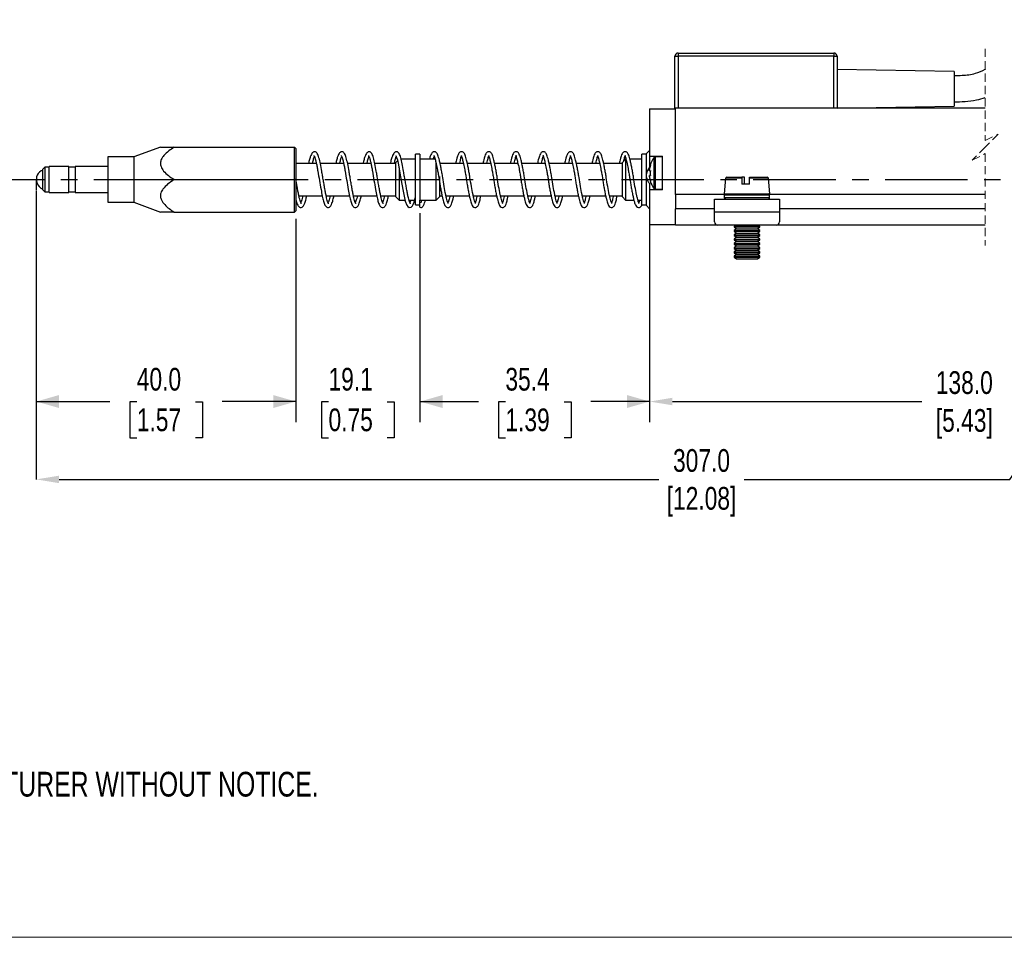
# Model space of a CAD drawing. Header units: millimetres. Extents: x 0 to 432, y 0 to 279.
# Tile 2 of 7: x 105 to 256, y 0 to 141. Entities that reach past the tile are written whole.
import ezdxf

# ---------------------------------------------------------------- set-up
doc = ezdxf.new("R2010")
doc.units = ezdxf.units.MM
doc.linetypes.add('CENTERX2', pattern=[20.32, 12.7, -2.54, 2.54, -2.54])
doc.linetypes.add('HIDDEN', pattern=[1.905, 1.27, -0.635])
doc.layers.add('CENTER', color=40, linetype='CENTERX2')
doc.layers.add('DIMENSIONS', color=140, linetype='Continuous', lineweight=25)
doc.layers.add('TEXT', color=140, linetype='Continuous', lineweight=25)
doc.styles.add('SLDTEXTSTYLE0', font='TXT', dxfattribs={"width": 0.75})
doc.dimstyles.new('SLDDIMSTYLE0', dxfattribs={"dimtxt": 3.5, "dimasz": 3.5, "dimexe": 0, "dimexo": 0.0625, "dimgap": 0.875, "dimtad": 0, "dimtih": 1, "dimtoh": 1, "dimdec": 1, "dimrnd": 1e-09, "dimzin": 4, "dimdsep": 46, "dimtxsty": 'SLDTEXTSTYLE0', "dimsah": 1, "dimcen": 0.09, "dimadec": 0, "dimazin": 1, "dimtfac": 1, "dimtdec": 1, "dimtofl": 0, "dimtmove": 0, "dimatfit": 3, "dimfxl": 0, "dimfrac": 2, "dimtolj": 1, "dimtzin": 12, "dimarcsym": 0})
doc.dimstyles.new('SLDDIMSTYLE1', dxfattribs={"dimtxt": 3.5, "dimasz": 3.5, "dimexe": 0, "dimexo": 0.0625, "dimgap": 0.875, "dimtad": 0, "dimtih": 1, "dimtoh": 1, "dimdec": 1, "dimrnd": 1e-09, "dimzin": 12, "dimdsep": 46, "dimtxsty": 'SLDTEXTSTYLE0', "dimsah": 1, "dimcen": 0.09, "dimadec": 0, "dimazin": 3, "dimtfac": 1, "dimtdec": 1, "dimtofl": 0, "dimtmove": 0, "dimatfit": 3, "dimfxl": 0, "dimfrac": 2, "dimtolj": 1, "dimtzin": 12, "dimarcsym": 0})
doc.dimstyles.new('SLDDIMSTYLE2', dxfattribs={"dimtxt": 3.5, "dimasz": 3.5, "dimexe": 0, "dimexo": 0.0625, "dimgap": 0.875, "dimtad": 0, "dimtih": 1, "dimtoh": 1, "dimdec": 1, "dimrnd": 1e-09, "dimzin": 12, "dimdsep": 46, "dimtxsty": 'SLDTEXTSTYLE0', "dimsah": 1, "dimcen": 0.09, "dimadec": 0, "dimazin": 3, "dimtfac": 1, "dimtdec": 1, "dimtmove": 0, "dimatfit": 0, "dimfxl": 0, "dimfrac": 2, "dimtolj": 1, "dimtzin": 12, "dimarcsym": 0})

# ---------------------------------------------------------------- blocks, each defined once
blk = doc.blocks.new('SW_NOTE_0_2')
at = {"layer": 'TEXT', "color": 0, "char_height": 3.81, "attachment_point": 1, "style": 'SLDTEXTSTYLE0'}
for s, insert in [('NOTES:', (0, 4.91)), ('1. DIMENSIONS CAN BE CHANGED BY MANUFACTURER WITHOUT NOTICE.', (2.86, -4.94)), ('2. DIMENSIONS DO NOT IMPLY TOLERANCE.', (2.86, -14.79))]:
    blk.add_mtext(s, dxfattribs=dict(at, insert=insert))
blk = doc.blocks.new('SW_BROKEN_VIEW_0')
at = {"color": 0}
for p, q in [((-29.36, 0), (-29.36, -17.17)), ((-27.41, 0), (-27.41, -17.17)), ((0, 0), (0, -17.17)), ((1.97, 0), (1.97, -17.17)), ((3.99, -17.17), (3.99, -7.07)), ((-90.51, -91.8), (-90.51, -93.4))]:
    blk.add_line(p, q, dxfattribs=at)
blk = doc.blocks.new('_D')
at = {"layer": 'DIMENSIONS'}
for p, q in [((107.25, 113.89), (107.25, 79.38)), ((147.25, 110.69), (147.25, 79.38)), ((107.25, 82.56), (118.59, 82.56)), ((122.73, 82.53), (121.66, 82.53)), ((121.66, 82.53), (121.66, 76.98)), ((131.78, 82.53), (132.84, 82.53)), ((132.84, 82.53), (132.84, 76.98)), ((147.25, 82.56), (135.91, 82.56)), ((121.66, 76.98), (122.73, 76.98)), ((132.84, 76.98), (131.78, 76.98))]:
    blk.add_line(p, q, dxfattribs=at)
for points in [[(107.25, 82.56), (110.75, 81.56), (110.75, 83.56)], [(147.25, 82.56), (143.75, 83.56), (143.75, 81.56)]]:
    blk.add_solid(points, dxfattribs=at)
at = {"layer": 'DIMENSIONS', "char_height": 3.5, "attachment_point": 1, "style": 'SLDTEXTSTYLE0'}
for s, insert in [('40.0', (122.73, 87.75)), ('1.57', (122.73, 81.49))]:
    blk.add_mtext(s, dxfattribs=dict(at, insert=insert))
blk = doc.blocks.new('_D_9')
at = {"layer": 'DIMENSIONS'}
for p, q in [((166.35, 111.59), (166.35, 79.38)), ((201.75, 108.59), (201.75, 79.38)), ((166.35, 82.56), (175.39, 82.56)), ((179.52, 82.53), (178.46, 82.53)), ((178.46, 82.53), (178.46, 76.98)), ((188.58, 82.53), (189.64, 82.53)), ((189.64, 82.53), (189.64, 76.98)), ((201.75, 82.56), (192.71, 82.56)), ((178.46, 76.98), (179.52, 76.98)), ((189.64, 76.98), (188.58, 76.98))]:
    blk.add_line(p, q, dxfattribs=at)
for points in [[(166.35, 82.56), (169.85, 81.56), (169.85, 83.56)], [(201.75, 82.56), (198.25, 83.56), (198.25, 81.56)]]:
    blk.add_solid(points, dxfattribs=at)
at = {"layer": 'DIMENSIONS', "char_height": 3.5, "attachment_point": 1, "style": 'SLDTEXTSTYLE0'}
for s, insert in [('35.4', (179.52, 87.75)), ('1.39', (179.52, 81.49))]:
    blk.add_mtext(s, dxfattribs=dict(at, insert=insert))
blk = doc.blocks.new('_D_10')
at = {"layer": 'DIMENSIONS'}
for p, q in [((166.35, 111.59), (166.35, 79.38)), ((147.25, 110.69), (147.25, 79.38)), ((147.25, 82.56), (140.9, 82.56)), ((152.27, 82.53), (151.21, 82.53)), ((151.21, 82.53), (151.21, 76.98)), ((161.33, 82.53), (162.39, 82.53)), ((162.39, 82.53), (162.39, 76.98)), ((166.35, 82.56), (172.7, 82.56)), ((151.21, 76.98), (152.27, 76.98)), ((162.39, 76.98), (161.33, 76.98))]:
    blk.add_line(p, q, dxfattribs=at)
for points in [[(147.25, 82.56), (143.75, 83.56), (143.75, 81.56)], [(166.35, 82.56), (169.85, 81.56), (169.85, 83.56)]]:
    blk.add_solid(points, dxfattribs=at)
at = {"layer": 'DIMENSIONS', "char_height": 3.5, "attachment_point": 1, "style": 'SLDTEXTSTYLE0'}
for s, insert in [('19.1', (152.27, 87.75)), ('0.75', (152.27, 81.49))]:
    blk.add_mtext(s, dxfattribs=dict(at, insert=insert))

msp = doc.modelspace()

# ---------------------------------------------------------------- linework, layer by layer
at = {"color": 7, "linetype": 'HIDDEN', "lineweight": 18}
for p, q in [((253.46, 136.93), (253.46, 122.76)), ((253.46, 122.76), (255.46, 123.76)), ((255.46, 123.76), (253.46, 121.76)), ((253.46, 121.76), (251.46, 119.76)), ((251.46, 119.76), (253.46, 120.76)), ((253.46, 120.76), (253.46, 106.58))]:
    msp.add_line(p, q, dxfattribs=at)
for p, q in [((205.65, 127.76), (205.65, 135.76)), ((205.65, 135.76), (206.15, 135.76)), ((206.15, 136.26), (230.15, 136.26)), ((206.15, 136.26), (206.15, 135.76)), ((206.15, 135.76), (206.15, 127.76)), ((230.15, 135.76), (206.15, 135.76)), ((230.15, 136.26), (230.15, 135.76)), ((230.15, 127.76), (230.15, 135.76)), ((230.15, 135.76), (230.65, 135.76)), ((230.65, 135.76), (230.65, 127.76)), ((248.65, 133.43), (230.65, 133.74)), ((248.65, 133.43), (248.65, 130.76)), ((248.65, 130.76), (248.65, 128.09)), ((201.75, 127.66), (201.75, 120.36)), ((201.75, 127.66), (205.75, 127.66)), ((205.75, 127.76), (205.65, 127.76)), ((253.46, 127.76), (205.75, 127.76)), ((205.75, 114.46), (205.75, 127.76)), ((230.65, 127.78), (248.65, 128.09)), ((126.38, 121.76), (122.25, 120.26)), ((126.38, 121.76), (128.5, 121.76)), ((128.5, 121.76), (147.05, 121.76)), ((147.05, 116.76), (147.05, 121.76)), ((147.25, 121.56), (147.05, 121.76)), ((147.25, 121.56), (147.25, 116.76)), ((122.25, 120.26), (118.25, 120.26)), ((118.25, 120.26), (118.25, 119.79)), ((122.25, 120.26), (122.25, 119.79)), ((165.65, 119.91), (163.45, 119.91)), ((166.35, 120.66), (165.65, 120.66)), ((165.65, 117.5), (165.65, 120.66)), ((166.35, 120.66), (166.35, 113.5)), ((168.7, 119.91), (166.35, 119.91)), ((198.05, 119.91), (197.55, 119.41)), ((198.05, 119.91), (198.05, 118.08)), ((200.55, 119.91), (198.71, 119.91)), ((201.25, 120.66), (200.55, 120.66)), ((200.55, 118.39), (200.55, 120.66)), ((201.75, 121.26), (201.25, 120.76)), ((201.25, 117.63), (201.25, 120.76)), ((201.75, 120.36), (203.75, 120.36)), ((201.75, 120.36), (201.75, 118.68)), ((202.45, 115.35), (202.45, 120.16)), ((203.75, 120.26), (202.64, 120.26)), ((202.64, 115.26), (202.64, 120.26)), ((203.75, 118.46), (203.75, 120.36)), ((108.55, 118.66), (108.25, 118.36)), ((108.25, 115.16), (108.25, 118.36)), ((109.25, 118.66), (108.55, 118.66)), ((108.55, 118.66), (108.55, 114.86)), ((112.25, 118.76), (109.25, 118.76)), ((109.25, 116.19), (109.25, 118.76)), ((112.25, 116.19), (112.25, 118.76)), ((113.25, 118.66), (112.25, 118.66)), ((118.25, 118.76), (113.25, 118.76)), ((113.25, 118.76), (113.25, 118.49)), ((113.25, 118.49), (113.25, 114.76)), ((118.25, 119.79), (118.25, 113.26)), ((122.25, 119.79), (122.25, 113.26)), ((150.41, 119.26), (147.25, 119.26)), ((154.61, 119.26), (151.01, 119.26)), ((158.81, 119.26), (155.21, 119.26)), ((162.65, 119.26), (159.41, 119.26)), ((162.91, 119.67), (162.65, 119.41)), ((162.65, 117.26), (162.65, 119.41)), ((163.15, 118.55), (163.15, 117.36)), ((168.85, 117.36), (168.85, 119.29)), ((173.05, 119.26), (169.46, 119.26)), ((177.25, 119.26), (173.66, 119.26)), ((181.45, 119.26), (177.86, 119.26)), ((185.65, 119.26), (182.06, 119.26)), ((189.85, 119.26), (186.26, 119.26)), ((194.05, 119.26), (190.46, 119.26)), ((197.55, 119.26), (194.66, 119.26)), ((197.55, 117.87), (197.55, 119.41)), ((200.55, 112.86), (200.55, 118.39)), ((203.75, 117.06), (203.75, 118.46)), ((162.65, 114.11), (162.65, 117.26)), ((163.15, 117.36), (163.15, 113.61)), ((165.65, 112.86), (165.65, 117.5)), ((168.85, 113.61), (168.85, 117.36)), ((169.35, 117.26), (169.35, 114.11)), ((197.55, 114.11), (197.55, 117.87)), ((198.05, 118.08), (198.05, 113.61)), ((201.25, 117.1), (201.25, 117.63)), ((201.25, 112.76), (201.25, 117.1)), ((201.7, 118.12), (201.7, 118.3)), ((201.7, 117.39), (201.85, 117.39)), ((201.7, 117.21), (201.7, 117.38)), ((201.86, 117.38), (201.7, 117.38)), ((203.75, 115.16), (203.75, 117.06)), ((213.46, 116.98), (213.25, 114.56)), ((215.94, 116.98), (213.46, 116.98)), ((213.66, 117.16), (215.96, 117.16)), ((216.35, 117.16), (215.96, 117.16)), ((220.04, 116.98), (217.14, 116.98)), ((217.15, 117.16), (219.84, 117.16)), ((220.25, 114.56), (220.04, 116.98)), ((109.25, 114.76), (109.25, 116.19)), ((112.25, 114.76), (112.25, 116.19)), ((128.5, 116.76), (147.05, 116.76)), ((147.25, 116.76), (147.05, 116.76)), ((147.05, 111.76), (147.05, 116.76)), ((147.25, 116.76), (147.25, 111.96)), ((201.75, 116.15), (201.75, 115.16)), ((217.13, 116.06), (215.94, 116.06)), ((108.25, 115.16), (108.55, 114.86)), ((108.55, 114.86), (109.25, 114.86)), ((109.25, 114.76), (112.25, 114.76)), ((112.25, 114.86), (113.25, 114.86)), ((113.25, 114.76), (118.25, 114.76)), ((147.71, 114.26), (151.3, 114.26)), ((151.91, 114.26), (155.5, 114.26)), ((156.11, 114.26), (159.7, 114.26)), ((160.31, 114.26), (162.65, 114.26)), ((162.65, 114.11), (163.15, 113.61)), ((168.85, 113.61), (169.35, 114.11)), ((169.35, 114.26), (169.77, 114.26)), ((170.37, 114.26), (173.97, 114.26)), ((174.57, 114.26), (178.17, 114.26)), ((178.77, 114.26), (182.37, 114.26)), ((182.97, 114.26), (186.57, 114.26)), ((187.17, 114.26), (190.77, 114.26)), ((191.37, 114.26), (194.97, 114.26)), ((195.57, 114.26), (197.55, 114.26)), ((197.55, 114.11), (198.05, 113.61)), ((201.75, 115.16), (201.75, 109.86)), ((203.75, 115.16), (201.75, 115.16)), ((202.64, 115.26), (203.75, 115.26)), ((205.75, 114.46), (205.75, 112.26)), ((213.32, 114.46), (205.75, 114.46)), ((213.25, 114.56), (220.25, 114.56)), ((213.29, 113.96), (213.29, 114.36)), ((220.22, 114.36), (213.29, 114.36)), ((220.22, 113.96), (213.29, 113.96)), ((253.46, 114.46), (220.2, 114.46)), ((220.22, 113.96), (220.22, 114.36)), ((118.25, 113.26), (122.25, 113.26)), ((122.25, 113.26), (126.38, 111.76)), ((163.15, 113.61), (164.06, 113.61)), ((164.67, 113.61), (165.65, 113.61)), ((165.65, 112.86), (166.35, 112.86)), ((166.36, 113.52), (166.34, 113.59)), ((166.35, 113.61), (168.85, 113.61)), ((166.35, 112.52), (166.35, 113.53)), ((198.05, 113.61), (199.32, 113.61)), ((199.94, 113.61), (200.55, 113.61)), ((200.55, 112.86), (201.25, 112.86)), ((201.25, 112.76), (201.75, 112.26)), ((211.75, 111.76), (211.75, 113.76)), ((211.75, 113.76), (221.75, 113.76)), ((221.75, 113.76), (221.75, 111.76)), ((128.5, 111.76), (126.37, 111.76)), ((128.5, 111.76), (147.05, 111.76)), ((147.05, 111.76), (147.25, 111.96)), ((205.75, 109.76), (205.75, 112.26)), ((211.75, 112.26), (205.75, 112.26)), ((221.75, 111.76), (211.75, 111.76)), ((211.75, 110.26), (211.75, 111.76)), ((253.46, 112.26), (221.75, 112.26)), ((221.75, 111.76), (221.75, 110.26)), ((201.75, 109.86), (205.75, 109.86)), ((212.25, 109.76), (205.75, 109.76)), ((221.25, 109.76), (212.25, 109.76)), ((215.01, 109.76), (214.75, 109.58)), ((214.75, 109.58), (214.75, 109.46)), ((214.75, 109.58), (218.75, 109.58)), ((214.75, 109.46), (215.14, 109.19)), ((214.75, 109.46), (218.75, 109.46)), ((218.36, 109.19), (218.75, 109.46)), ((218.75, 109.58), (218.49, 109.76)), ((218.75, 109.46), (218.75, 109.58)), ((218.75, 109.58), (218.75, 109.58)), ((218.75, 109.46), (218.75, 109.46)), ((253.46, 109.76), (221.25, 109.76)), ((215.14, 109.19), (214.75, 108.92)), ((214.75, 108.92), (214.75, 108.8)), ((214.75, 108.92), (218.75, 108.92)), ((214.75, 108.8), (215.14, 108.53)), ((214.75, 108.8), (218.75, 108.8)), ((215.14, 108.53), (214.75, 108.25)), ((214.75, 108.25), (214.75, 108.14)), ((214.75, 108.25), (218.75, 108.25)), ((214.75, 108.14), (215.14, 107.87)), ((214.75, 108.14), (218.75, 108.14)), ((215.14, 107.87), (214.75, 107.59)), ((215.14, 109.19), (218.36, 109.19)), ((215.14, 108.53), (218.36, 108.53)), ((215.14, 107.87), (218.36, 107.87)), ((218.75, 108.92), (218.36, 109.19)), ((218.36, 109.19), (218.36, 109.19)), ((218.36, 108.53), (218.75, 108.8)), ((218.75, 108.25), (218.36, 108.53)), ((218.36, 108.53), (218.36, 108.53)), ((218.36, 107.87), (218.75, 108.14)), ((218.75, 107.59), (218.36, 107.87)), ((218.36, 107.87), (218.36, 107.87)), ((218.75, 108.8), (218.75, 108.92)), ((218.75, 108.92), (218.75, 108.92)), ((218.75, 108.8), (218.75, 108.8)), ((218.75, 108.14), (218.75, 108.25)), ((218.75, 108.25), (218.75, 108.25)), ((218.75, 108.14), (218.75, 108.14)), ((214.75, 107.59), (214.75, 107.48)), ((214.75, 107.59), (218.75, 107.59)), ((214.75, 107.48), (215.14, 107.2)), ((214.75, 107.48), (218.75, 107.48)), ((215.14, 107.2), (214.75, 106.93)), ((214.75, 106.93), (214.75, 106.82)), ((214.75, 106.93), (218.75, 106.93)), ((214.75, 106.82), (215.14, 106.54)), ((214.75, 106.82), (218.75, 106.82)), ((215.14, 106.54), (214.75, 106.27)), ((214.75, 106.27), (214.75, 106.15)), ((214.75, 106.27), (218.75, 106.27)), ((215.14, 107.2), (218.36, 107.2)), ((215.14, 106.54), (218.36, 106.54)), ((218.36, 107.2), (218.75, 107.48)), ((218.75, 106.93), (218.36, 107.2)), ((218.36, 107.2), (218.36, 107.2)), ((218.36, 106.54), (218.75, 106.82)), ((218.75, 106.27), (218.36, 106.54)), ((218.36, 106.54), (218.36, 106.54)), ((218.75, 107.48), (218.75, 107.59)), ((218.75, 107.59), (218.75, 107.59)), ((218.75, 107.48), (218.75, 107.48)), ((218.75, 106.82), (218.75, 106.93)), ((218.75, 106.93), (218.75, 106.93)), ((218.75, 106.82), (218.75, 106.82)), ((218.75, 106.15), (218.75, 106.27)), ((218.75, 106.27), (218.75, 106.27)), ((214.75, 106.15), (215.14, 105.88)), ((214.75, 106.15), (218.75, 106.15)), ((215.14, 105.88), (214.75, 105.61)), ((214.75, 105.61), (214.75, 105.49)), ((214.75, 105.61), (218.75, 105.61)), ((214.75, 105.49), (215.14, 105.22)), ((214.75, 105.49), (218.75, 105.49)), ((215.14, 105.22), (214.75, 104.95)), ((214.75, 104.95), (214.75, 104.83)), ((214.75, 104.95), (218.75, 104.95)), ((214.75, 104.83), (215.14, 104.56)), ((214.75, 104.83), (218.75, 104.83)), ((215.14, 105.88), (218.36, 105.88)), ((215.14, 105.22), (218.36, 105.22)), ((218.36, 105.88), (218.75, 106.15)), ((218.75, 105.61), (218.36, 105.88)), ((218.36, 105.88), (218.36, 105.88)), ((218.36, 105.22), (218.75, 105.49)), ((218.75, 104.95), (218.36, 105.22)), ((218.36, 105.22), (218.36, 105.22)), ((218.36, 104.56), (218.75, 104.83)), ((218.75, 106.15), (218.75, 106.15)), ((218.75, 105.49), (218.75, 105.61)), ((218.75, 105.61), (218.75, 105.61)), ((218.75, 105.49), (218.75, 105.49)), ((218.75, 104.83), (218.75, 104.95)), ((218.75, 104.95), (218.75, 104.95)), ((218.75, 104.83), (218.75, 104.83)), ((215.14, 104.56), (218.36, 104.56)), ((218.36, 104.56), (218.36, 104.56))]:
    msp.add_line(p, q)
at = {"color": 7, "linetype": 'Continuous', "lineweight": 18}
msp.add_line((0, 0), (431.8, 0), dxfattribs=at)
at = {"flags": 128}
for points in [[(162.63, 120.46), (162.63, 120.46), (162.68, 120.37), (162.77, 120.15), (162.88, 119.79), (163, 119.31), (163.11, 118.72), (163.23, 118.07), (163.48, 116.63), (163.72, 115.24), (163.92, 114.19), (164.1, 113.44), (164.32, 112.84), (164.48, 112.61), (164.72, 112.47), (165.03, 112.53), (165.23, 112.74), (165.33, 112.94), (165.46, 113.28), (165.64, 113.94), (165.65, 113.98), (165.65, 113.98)], [(215.94, 116.98), (215.94, 116.57), (215.94, 116.06)], [(216.37, 116.06), (216.36, 116.57), (216.36, 116.98)], [(217.13, 116.06), (217.14, 116.57), (217.14, 116.98)], [(201.85, 116.56), (201.84, 116.55), (201.84, 116.55), (201.84, 116.55), (201.84, 116.55), (201.84, 116.55), (201.84, 116.55), (201.84, 116.56), (201.85, 116.56)]]:
    msp.add_lwpolyline(points, dxfattribs=at)
for centre, radius, start, end in [((206.15, 135.76), 0.5, 90, 179.9999), ((230.15, 135.76), 0.5, 0.0002, 90.0001), ((205.65, 117.76), 4, 143.0539, 162.4361), ((202.64, 120.02), 0.24, 89.9998, 143.054), ((205.65, 117.76), 3.98, 162.475, 172.1636), ((205.65, 117.76), 3.98, 162.4749, 172.1636), ((201.87, 119), 0.0475, 223.0454, 246.1655), ((108.84, 116.76), 1.59, 111.8438, 197.2557), ((201.96, 122.85), 4.73, 266.9041, 268.6936), ((201.96, 112.67), 4.73, 91.3054, 93.0965), ((201.96, 122.11), 4.73, 266.9037, 268.694), ((205.65, 117.76), 3.98, 187.8364, 197.5251), ((206.25, 117.77), 4.41, 175.1892, 180.1362), ((206.25, 117.75), 4.41, 175.1903, 184.8097), ((213.66, 116.96), 0.2, 90.0002, 174.9996), ((219.84, 116.96), 0.2, 4.9999, 90), ((108.84, 116.76), 1.59, 197.2557, 248.1566), ((205.65, 117.76), 4, 197.5639, 216.9461), ((202.64, 115.5), 0.24, 216.946, 270.0002), ((220.02, 114.36), 0.2, 360, 89.9998), ((220.02, 113.96), 0.2, 269.9998, 0.0002), ((212.25, 110.26), 0.5, 180, 270), ((221.25, 110.26), 0.5, 269.9999, 360)]:
    msp.add_arc(centre, radius, start, end)
for points, knots in [([(253.46, 133.76), (253.43, 133.75), (252.94, 133.47), (252.11, 133.12), (250.92, 132.84), (249.83, 132.76), (249.06, 132.76), (248.65, 132.76)], [0, 0, 0, 0, 0.017558, 0.341185, 0.537909, 0.751441, 1, 1, 1, 1]), ([(248.65, 128.76), (249.22, 128.76), (250.37, 128.76), (252, 128.95), (253.01, 129.28), (253.46, 129.42)], [0, 0, 0, 0, 0.34805, 0.711207, 1, 1, 1, 1]), ([(128.5, 121.76), (128.21, 121.57), (127.64, 121.2), (126.95, 120.57), (126.49, 119.94), (126.33, 119.32), (126.45, 118.67), (126.9, 117.99), (127.61, 117.34), (128.2, 116.95), (128.5, 116.76)], [0, 0, 0, 0, 0.15203, 0.300229, 0.407834, 0.491841, 0.575796, 0.690234, 0.842979, 1, 1, 1, 1]), ([(152.28, 113.05), (152.28, 113.06), (152.25, 113.12), (152.17, 113.27), (152.07, 113.57), (151.96, 114), (151.85, 114.54), (151.73, 115.18), (151.61, 115.88), (151.48, 116.61), (151.35, 117.33), (151.21, 118.2), (151.05, 119.13), (150.83, 120.05), (150.63, 120.66), (150.39, 120.97), (150.22, 121.05), (150.09, 121.06), (149.97, 121.04), (149.83, 120.95), (149.68, 120.77), (149.52, 120.45), (149.36, 119.97), (149.26, 119.55), (149.21, 119.29), (149.2, 119.26)], [0, 0, 0, 0, 0.002329, 0.018766, 0.04818, 0.090885, 0.144846, 0.205942, 0.273902, 0.345161, 0.41583, 0.482068, 0.594629, 0.683839, 0.750006, 0.774232, 0.792657, 0.801357, 0.811872, 0.82596, 0.846693, 0.878417, 0.925316, 0.989629, 1, 1, 1, 1]), ([(149.81, 119.26), (149.83, 119.34), (149.89, 119.63), (149.97, 119.99), (150.08, 120.24), (150.1, 120.3)], [0, 0, 0, 0, 0.236075, 0.826977, 1, 1, 1, 1]), ([(150.03, 120.46), (150.03, 120.46), (149.99, 120.47), (150.15, 120.29), (150.16, 120.13), (150.3, 119.75), (150.4, 119.28), (150.52, 118.7), (150.67, 117.81), (150.87, 116.65), (151.1, 115.35), (151.29, 114.28), (151.47, 113.48), (151.65, 112.94), (151.87, 112.6), (152.12, 112.43), (152.44, 112.49), (152.62, 112.71), (152.76, 112.98), (152.9, 113.38), (153.02, 113.82), (153.09, 114.15), (153.11, 114.26)], [0, 0, 0, 0, 0.000469, 0.010424, 0.033362, 0.068094, 0.11479, 0.171797, 0.234002, 0.372156, 0.505789, 0.606598, 0.678805, 0.739269, 0.765919, 0.791872, 0.82137, 0.848592, 0.870134, 0.904462, 0.969505, 1, 1, 1, 1]), ([(156.48, 113.05), (156.48, 113.06), (156.45, 113.12), (156.37, 113.27), (156.27, 113.57), (156.16, 114), (156.05, 114.54), (155.93, 115.18), (155.81, 115.88), (155.68, 116.61), (155.55, 117.33), (155.41, 118.2), (155.25, 119.13), (155.03, 120.05), (154.83, 120.66), (154.59, 120.97), (154.42, 121.05), (154.29, 121.06), (154.17, 121.04), (154.03, 120.95), (153.88, 120.77), (153.72, 120.45), (153.56, 119.97), (153.46, 119.55), (153.41, 119.29), (153.4, 119.26)], [0, 0, 0, 0, 0.002329, 0.018766, 0.04818, 0.090885, 0.144846, 0.205942, 0.273902, 0.345161, 0.41583, 0.482068, 0.594629, 0.683839, 0.750006, 0.774232, 0.792657, 0.801357, 0.811872, 0.82596, 0.846693, 0.878417, 0.925316, 0.989629, 1, 1, 1, 1]), ([(154.01, 119.26), (154.03, 119.34), (154.09, 119.63), (154.17, 119.99), (154.28, 120.24), (154.3, 120.3)], [0, 0, 0, 0, 0.236075, 0.826977, 1, 1, 1, 1]), ([(154.23, 120.46), (154.23, 120.46), (154.19, 120.47), (154.35, 120.29), (154.36, 120.13), (154.5, 119.75), (154.6, 119.28), (154.72, 118.7), (154.87, 117.81), (155.07, 116.65), (155.3, 115.35), (155.49, 114.28), (155.67, 113.48), (155.85, 112.94), (156.07, 112.6), (156.32, 112.43), (156.64, 112.49), (156.82, 112.71), (156.96, 112.98), (157.1, 113.38), (157.22, 113.82), (157.29, 114.15), (157.31, 114.26)], [0, 0, 0, 0, 0.000469, 0.010424, 0.033362, 0.068094, 0.11479, 0.171797, 0.234002, 0.372156, 0.505789, 0.606598, 0.678805, 0.739269, 0.765919, 0.791872, 0.82137, 0.848592, 0.870134, 0.904462, 0.969505, 1, 1, 1, 1]), ([(160.68, 113.05), (160.68, 113.06), (160.65, 113.12), (160.57, 113.27), (160.47, 113.57), (160.36, 114), (160.25, 114.54), (160.13, 115.18), (160.01, 115.88), (159.88, 116.61), (159.75, 117.33), (159.61, 118.2), (159.45, 119.13), (159.23, 120.05), (159.03, 120.66), (158.79, 120.97), (158.62, 121.05), (158.49, 121.06), (158.37, 121.04), (158.23, 120.95), (158.08, 120.77), (157.92, 120.45), (157.76, 119.97), (157.66, 119.55), (157.61, 119.29), (157.6, 119.26)], [0, 0, 0, 0, 0.002329, 0.018766, 0.04818, 0.090885, 0.144846, 0.205942, 0.273902, 0.345161, 0.41583, 0.482068, 0.594629, 0.683839, 0.750006, 0.774232, 0.792657, 0.801357, 0.811872, 0.82596, 0.846693, 0.878417, 0.925316, 0.989629, 1, 1, 1, 1]), ([(158.21, 119.26), (158.23, 119.34), (158.29, 119.63), (158.37, 119.99), (158.48, 120.24), (158.5, 120.3)], [0, 0, 0, 0, 0.236075, 0.826977, 1, 1, 1, 1]), ([(158.43, 120.46), (158.43, 120.46), (158.39, 120.47), (158.55, 120.29), (158.56, 120.13), (158.7, 119.75), (158.8, 119.28), (158.92, 118.7), (159.07, 117.81), (159.27, 116.65), (159.5, 115.35), (159.69, 114.28), (159.87, 113.48), (160.05, 112.94), (160.27, 112.6), (160.52, 112.43), (160.84, 112.49), (161.02, 112.71), (161.16, 112.98), (161.3, 113.38), (161.42, 113.82), (161.49, 114.15), (161.51, 114.26)], [0, 0, 0, 0, 0.000469, 0.010424, 0.033362, 0.068094, 0.11479, 0.171797, 0.234002, 0.372156, 0.505789, 0.606598, 0.678805, 0.739269, 0.765919, 0.791872, 0.82137, 0.848592, 0.870134, 0.904462, 0.969505, 1, 1, 1, 1]), ([(164.88, 113.05), (164.88, 113.06), (164.85, 113.12), (164.77, 113.27), (164.67, 113.57), (164.56, 114), (164.45, 114.54), (164.33, 115.18), (164.21, 115.88), (164.08, 116.61), (163.95, 117.33), (163.81, 118.2), (163.65, 119.13), (163.43, 120.05), (163.23, 120.66), (162.99, 120.97), (162.82, 121.05), (162.69, 121.06), (162.57, 121.04), (162.43, 120.95), (162.28, 120.77), (162.12, 120.45), (161.96, 119.97), (161.86, 119.55), (161.81, 119.29), (161.8, 119.26)], [0, 0, 0, 0, 0.002329, 0.018766, 0.04818, 0.090885, 0.144846, 0.205942, 0.273902, 0.345161, 0.41583, 0.482068, 0.594629, 0.683839, 0.750006, 0.774232, 0.792657, 0.801357, 0.811872, 0.82596, 0.846693, 0.878417, 0.925316, 0.989629, 1, 1, 1, 1]), ([(162.41, 119.26), (162.43, 119.34), (162.49, 119.63), (162.57, 119.99), (162.68, 120.24), (162.7, 120.3)], [0, 0, 0, 0, 0.236075, 0.826978, 1, 1, 1, 1]), ([(170.72, 113.06), (170.72, 113.07), (170.72, 113.12), (170.62, 113.25), (170.56, 113.54), (170.44, 113.94), (170.28, 114.68), (170.07, 115.74), (169.9, 116.87), (169.75, 117.8), (169.62, 118.5), (169.49, 119.14), (169.36, 119.7), (169.25, 120.16), (169.11, 120.58), (168.93, 120.94), (168.63, 121.07), (168.41, 121.05), (168.23, 120.93), (168.07, 120.7), (167.96, 120.39), (167.87, 120.11), (167.84, 119.95), (167.82, 119.91)], [0, 0, 0, 0, 0.00163, 0.017251, 0.045736, 0.089148, 0.144032, 0.275402, 0.415714, 0.489004, 0.561614, 0.629605, 0.688856, 0.735228, 0.771698, 0.824721, 0.847197, 0.868851, 0.8878, 0.910255, 0.95219, 0.986155, 1, 1, 1, 1]), ([(168.44, 119.91), (168.44, 119.94), (168.48, 120.07), (168.47, 120.23), (168.66, 120.42), (168.61, 120.44), (168.6, 120.44)], [0, 0, 0, 0, 0.158932, 0.723265, 0.97026, 1, 1, 1, 1]), ([(168.5, 120.46), (168.51, 120.45), (168.57, 120.32), (168.69, 119.98), (168.84, 119.32), (169, 118.57), (169.15, 117.78), (169.27, 117.09), (169.37, 116.38), (169.49, 115.67), (169.62, 114.98), (169.74, 114.35), (169.87, 113.81), (169.98, 113.39), (170.08, 113.05), (170.21, 112.75), (170.43, 112.48), (170.77, 112.43), (171, 112.59), (171.17, 112.83), (171.32, 113.24), (171.44, 113.74), (171.53, 114.11), (171.56, 114.26)], [0, 0, 0, 0, 0.0047545, 0.0409525, 0.1000723, 0.1972248, 0.2603318, 0.3274778, 0.394482, 0.4626921, 0.5306734, 0.5939422, 0.6462789, 0.6870948, 0.7177966, 0.746036, 0.7793548, 0.8105846, 0.8332106, 0.8553206, 0.8930172, 0.9566856, 1, 1, 1, 1]), ([(174.92, 113.06), (174.92, 113.07), (174.92, 113.12), (174.82, 113.25), (174.76, 113.54), (174.64, 113.94), (174.48, 114.68), (174.27, 115.74), (174.1, 116.87), (173.95, 117.8), (173.82, 118.5), (173.69, 119.14), (173.56, 119.7), (173.45, 120.16), (173.31, 120.58), (173.13, 120.94), (172.83, 121.07), (172.61, 121.05), (172.43, 120.93), (172.27, 120.7), (172.16, 120.39), (172.04, 120), (171.95, 119.63), (171.89, 119.37), (171.87, 119.26)], [0, 0, 0, 0, 0.001527, 0.0161615, 0.0428479, 0.0835196, 0.1349386, 0.2580144, 0.389467, 0.4581303, 0.5261554, 0.5898541, 0.6453637, 0.6888087, 0.7229758, 0.772651, 0.793708, 0.8139949, 0.8317473, 0.852785, 0.8920724, 0.9238928, 0.9678174, 1, 1, 1, 1]), ([(172.47, 119.26), (172.48, 119.28), (172.51, 119.43), (172.56, 119.67), (172.68, 120.01), (172.67, 120.23), (172.86, 120.42), (172.81, 120.44), (172.8, 120.44)], [0, 0, 0, 0, 0.0436, 0.374809, 0.610539, 0.871856, 0.986229, 1, 1, 1, 1]), ([(172.7, 120.46), (172.71, 120.45), (172.77, 120.32), (172.89, 119.98), (173.04, 119.32), (173.2, 118.57), (173.35, 117.78), (173.47, 117.09), (173.57, 116.38), (173.69, 115.67), (173.82, 114.98), (173.94, 114.35), (174.07, 113.81), (174.18, 113.39), (174.28, 113.05), (174.41, 112.75), (174.63, 112.48), (174.97, 112.43), (175.2, 112.59), (175.37, 112.83), (175.52, 113.24), (175.64, 113.74), (175.73, 114.11), (175.76, 114.26)], [0, 0, 0, 0, 0.0047545, 0.0409525, 0.1000723, 0.1972248, 0.2603318, 0.3274777, 0.394482, 0.462692, 0.5306733, 0.5939422, 0.6462789, 0.6870946, 0.7177966, 0.7460359, 0.7793547, 0.8105846, 0.8332105, 0.8553208, 0.8930172, 0.9566856, 1, 1, 1, 1]), ([(179.12, 113.06), (179.12, 113.07), (179.12, 113.12), (179.02, 113.25), (178.96, 113.54), (178.84, 113.94), (178.68, 114.68), (178.47, 115.74), (178.3, 116.87), (178.15, 117.8), (178.02, 118.5), (177.89, 119.14), (177.76, 119.7), (177.65, 120.16), (177.51, 120.58), (177.33, 120.94), (177.03, 121.07), (176.81, 121.05), (176.63, 120.93), (176.47, 120.7), (176.36, 120.39), (176.24, 120), (176.15, 119.63), (176.09, 119.37), (176.07, 119.26)], [0, 0, 0, 0, 0.001527, 0.016162, 0.042848, 0.08352, 0.134939, 0.258014, 0.389467, 0.45813, 0.526155, 0.589854, 0.645364, 0.688809, 0.722976, 0.772651, 0.793708, 0.813995, 0.831747, 0.852785, 0.892072, 0.923893, 0.967817, 1, 1, 1, 1]), ([(176.67, 119.26), (176.68, 119.28), (176.71, 119.43), (176.76, 119.67), (176.88, 120.01), (176.87, 120.23), (177.06, 120.42), (177.01, 120.44), (177, 120.44)], [0, 0, 0, 0, 0.0436, 0.374809, 0.610539, 0.871856, 0.986229, 1, 1, 1, 1]), ([(176.9, 120.46), (176.91, 120.45), (176.97, 120.32), (177.09, 119.98), (177.24, 119.32), (177.4, 118.57), (177.55, 117.78), (177.67, 117.09), (177.77, 116.38), (177.89, 115.67), (178.02, 114.98), (178.14, 114.35), (178.27, 113.81), (178.38, 113.39), (178.48, 113.05), (178.61, 112.75), (178.83, 112.48), (179.17, 112.43), (179.4, 112.59), (179.57, 112.83), (179.72, 113.24), (179.84, 113.74), (179.93, 114.11), (179.96, 114.26)], [0, 0, 0, 0, 0.004755, 0.040953, 0.100072, 0.197225, 0.260332, 0.327478, 0.394482, 0.462692, 0.530673, 0.593942, 0.646279, 0.687095, 0.717797, 0.746036, 0.779355, 0.810585, 0.833211, 0.855321, 0.893017, 0.956686, 1, 1, 1, 1]), ([(183.32, 113.06), (183.32, 113.07), (183.32, 113.12), (183.22, 113.25), (183.16, 113.54), (183.04, 113.94), (182.88, 114.68), (182.67, 115.74), (182.5, 116.87), (182.35, 117.8), (182.22, 118.5), (182.09, 119.14), (181.96, 119.7), (181.85, 120.16), (181.71, 120.58), (181.53, 120.94), (181.23, 121.07), (181.01, 121.05), (180.83, 120.93), (180.67, 120.7), (180.56, 120.39), (180.44, 120), (180.35, 119.63), (180.29, 119.37), (180.27, 119.26)], [0, 0, 0, 0, 0.001527, 0.016162, 0.042848, 0.08352, 0.134939, 0.258014, 0.389467, 0.45813, 0.526155, 0.589854, 0.645364, 0.688809, 0.722976, 0.772651, 0.793708, 0.813995, 0.831747, 0.852785, 0.892072, 0.923893, 0.967817, 1, 1, 1, 1]), ([(180.87, 119.26), (180.88, 119.28), (180.91, 119.43), (180.96, 119.67), (181.08, 120.01), (181.07, 120.23), (181.26, 120.42), (181.21, 120.44), (181.2, 120.44)], [0, 0, 0, 0, 0.0436, 0.374809, 0.610538, 0.871856, 0.986229, 1, 1, 1, 1]), ([(181.1, 120.46), (181.11, 120.45), (181.17, 120.32), (181.29, 119.98), (181.44, 119.32), (181.6, 118.57), (181.75, 117.78), (181.87, 117.09), (181.97, 116.38), (182.09, 115.67), (182.22, 114.98), (182.34, 114.35), (182.47, 113.81), (182.58, 113.39), (182.68, 113.05), (182.81, 112.75), (183.03, 112.48), (183.37, 112.43), (183.6, 112.59), (183.77, 112.83), (183.92, 113.24), (184.04, 113.74), (184.13, 114.11), (184.16, 114.26)], [0, 0, 0, 0, 0.004755, 0.040953, 0.100072, 0.197225, 0.260332, 0.327478, 0.394482, 0.462692, 0.530673, 0.593942, 0.646279, 0.687095, 0.717797, 0.746036, 0.779355, 0.810585, 0.833211, 0.855321, 0.893017, 0.956686, 1, 1, 1, 1]), ([(187.52, 113.06), (187.52, 113.07), (187.52, 113.12), (187.42, 113.25), (187.36, 113.54), (187.24, 113.94), (187.08, 114.68), (186.87, 115.74), (186.7, 116.87), (186.55, 117.8), (186.42, 118.5), (186.29, 119.14), (186.16, 119.7), (186.05, 120.16), (185.91, 120.58), (185.73, 120.94), (185.43, 121.07), (185.21, 121.05), (185.03, 120.93), (184.87, 120.7), (184.76, 120.39), (184.64, 120), (184.55, 119.63), (184.49, 119.37), (184.47, 119.26)], [0, 0, 0, 0, 0.001527, 0.016162, 0.042848, 0.08352, 0.134939, 0.258014, 0.389467, 0.45813, 0.526155, 0.589854, 0.645364, 0.688809, 0.722976, 0.772651, 0.793708, 0.813995, 0.831747, 0.852785, 0.892072, 0.923893, 0.967817, 1, 1, 1, 1]), ([(185.07, 119.26), (185.08, 119.28), (185.11, 119.43), (185.16, 119.67), (185.28, 120.01), (185.27, 120.23), (185.46, 120.42), (185.41, 120.44), (185.4, 120.44)], [0, 0, 0, 0, 0.0436, 0.374808, 0.610538, 0.871855, 0.986227, 1, 1, 1, 1]), ([(185.3, 120.46), (185.31, 120.45), (185.37, 120.32), (185.49, 119.98), (185.64, 119.32), (185.8, 118.57), (185.95, 117.78), (186.07, 117.09), (186.17, 116.38), (186.29, 115.67), (186.42, 114.98), (186.54, 114.35), (186.67, 113.81), (186.78, 113.39), (186.88, 113.05), (187.01, 112.75), (187.23, 112.48), (187.57, 112.43), (187.8, 112.59), (187.97, 112.83), (188.12, 113.24), (188.24, 113.74), (188.33, 114.11), (188.36, 114.26)], [0, 0, 0, 0, 0.004755, 0.040953, 0.100072, 0.197225, 0.260332, 0.327478, 0.394482, 0.462692, 0.530673, 0.593942, 0.646279, 0.687095, 0.717797, 0.746036, 0.779355, 0.810585, 0.833211, 0.855321, 0.893017, 0.956686, 1, 1, 1, 1]), ([(191.72, 113.06), (191.72, 113.07), (191.72, 113.12), (191.62, 113.25), (191.56, 113.54), (191.44, 113.94), (191.28, 114.68), (191.07, 115.74), (190.9, 116.87), (190.75, 117.8), (190.62, 118.5), (190.49, 119.14), (190.36, 119.7), (190.25, 120.16), (190.11, 120.58), (189.93, 120.94), (189.63, 121.07), (189.41, 121.05), (189.23, 120.93), (189.07, 120.7), (188.96, 120.39), (188.84, 120), (188.75, 119.63), (188.69, 119.37), (188.67, 119.26)], [0, 0, 0, 0, 0.001527, 0.016162, 0.042848, 0.08352, 0.134939, 0.258014, 0.389467, 0.45813, 0.526155, 0.589854, 0.645364, 0.688809, 0.722976, 0.772651, 0.793708, 0.813995, 0.831747, 0.852785, 0.892072, 0.923893, 0.967817, 1, 1, 1, 1]), ([(189.27, 119.26), (189.28, 119.28), (189.31, 119.43), (189.36, 119.67), (189.48, 120.01), (189.47, 120.23), (189.66, 120.42), (189.61, 120.44), (189.6, 120.44)], [0, 0, 0, 0, 0.0436, 0.374808, 0.610537, 0.871855, 0.986227, 1, 1, 1, 1]), ([(189.5, 120.46), (189.51, 120.45), (189.57, 120.32), (189.69, 119.98), (189.84, 119.32), (190, 118.57), (190.15, 117.78), (190.27, 117.09), (190.37, 116.38), (190.49, 115.67), (190.62, 114.98), (190.74, 114.35), (190.87, 113.81), (190.98, 113.39), (191.08, 113.05), (191.21, 112.75), (191.43, 112.48), (191.77, 112.43), (192, 112.59), (192.17, 112.83), (192.32, 113.24), (192.44, 113.74), (192.53, 114.11), (192.56, 114.26)], [0, 0, 0, 0, 0.004755, 0.040953, 0.100072, 0.197225, 0.260332, 0.327478, 0.394482, 0.462692, 0.530673, 0.593942, 0.646279, 0.687095, 0.717797, 0.746036, 0.779355, 0.810585, 0.833211, 0.855321, 0.893017, 0.956686, 1, 1, 1, 1]), ([(195.92, 113.06), (195.92, 113.07), (195.92, 113.12), (195.82, 113.25), (195.76, 113.54), (195.64, 113.94), (195.48, 114.68), (195.27, 115.74), (195.1, 116.87), (194.95, 117.8), (194.82, 118.5), (194.69, 119.14), (194.56, 119.7), (194.45, 120.16), (194.31, 120.58), (194.13, 120.94), (193.83, 121.07), (193.61, 121.05), (193.43, 120.93), (193.27, 120.7), (193.16, 120.39), (193.04, 120), (192.95, 119.63), (192.89, 119.37), (192.87, 119.26)], [0, 0, 0, 0, 0.001527, 0.016162, 0.042848, 0.08352, 0.134939, 0.258014, 0.389467, 0.45813, 0.526155, 0.589854, 0.645364, 0.688809, 0.722976, 0.772651, 0.793708, 0.813995, 0.831747, 0.852785, 0.892072, 0.923893, 0.967817, 1, 1, 1, 1]), ([(193.47, 119.26), (193.48, 119.28), (193.51, 119.43), (193.56, 119.67), (193.68, 120.01), (193.67, 120.23), (193.86, 120.42), (193.81, 120.44), (193.8, 120.44)], [0, 0, 0, 0, 0.0435997, 0.3748085, 0.6105381, 0.8718556, 0.986228, 1, 1, 1, 1]), ([(193.7, 120.46), (193.71, 120.45), (193.77, 120.32), (193.89, 119.98), (194.04, 119.32), (194.2, 118.57), (194.35, 117.78), (194.47, 117.09), (194.57, 116.38), (194.69, 115.67), (194.82, 114.98), (194.94, 114.35), (195.07, 113.81), (195.18, 113.39), (195.28, 113.05), (195.41, 112.75), (195.63, 112.48), (195.97, 112.43), (196.2, 112.59), (196.37, 112.83), (196.52, 113.24), (196.64, 113.74), (196.73, 114.11), (196.76, 114.26)], [0, 0, 0, 0, 0.004755, 0.040953, 0.100072, 0.197225, 0.260332, 0.327478, 0.394482, 0.462692, 0.530673, 0.593942, 0.646279, 0.687095, 0.717797, 0.746036, 0.779355, 0.810585, 0.833211, 0.855321, 0.893017, 0.956686, 1, 1, 1, 1]), ([(200.12, 113.06), (200.12, 113.07), (200.12, 113.12), (200.02, 113.25), (199.96, 113.54), (199.84, 113.94), (199.68, 114.68), (199.47, 115.74), (199.3, 116.87), (199.15, 117.8), (199.02, 118.5), (198.89, 119.14), (198.76, 119.7), (198.65, 120.16), (198.51, 120.58), (198.33, 120.94), (198.03, 121.07), (197.81, 121.05), (197.63, 120.93), (197.47, 120.7), (197.36, 120.39), (197.24, 120), (197.15, 119.63), (197.09, 119.37), (197.07, 119.26)], [0, 0, 0, 0, 0.001527, 0.016162, 0.042848, 0.08352, 0.134939, 0.258014, 0.389467, 0.45813, 0.526155, 0.589854, 0.645364, 0.688809, 0.722976, 0.772651, 0.793708, 0.813995, 0.831747, 0.852785, 0.892072, 0.923893, 0.967817, 1, 1, 1, 1]), ([(197.76, 119.62), (197.77, 119.65), (197.8, 119.78), (197.88, 120.01), (197.87, 120.23), (198.06, 120.42), (198.01, 120.44), (198, 120.44)], [0, 0, 0, 0, 0.112441, 0.447096, 0.818079, 0.980449, 1, 1, 1, 1]), ([(197.9, 120.46), (197.91, 120.45), (197.97, 120.32), (198.09, 119.98), (198.24, 119.32), (198.4, 118.57), (198.55, 117.78), (198.67, 117.09), (198.77, 116.38), (198.89, 115.67), (199.02, 114.98), (199.14, 114.35), (199.27, 113.81), (199.38, 113.39), (199.48, 113.05), (199.61, 112.75), (199.82, 112.48), (200.17, 112.43), (200.4, 112.59), (200.51, 112.74), (200.54, 112.83), (200.55, 112.85)], [0, 0, 0, 0, 0.005522, 0.047565, 0.11623, 0.229069, 0.302365, 0.380353, 0.458176, 0.537399, 0.616357, 0.689841, 0.750628, 0.798034, 0.833693, 0.866492, 0.905191, 0.941463, 0.967742, 0.993422, 1, 1, 1, 1]), ([(201.75, 118.68), (201.63, 118.51), (201.41, 118.19), (201.28, 117.81), (201.25, 117.64), (201.25, 117.63)], [0, 0, 0, 0, 0.536704, 0.997105, 1, 1, 1, 1]), ([(201.25, 117.1), (201.31, 116.89), (201.42, 116.54), (201.65, 116.26), (201.75, 116.15)], [0, 0, 0, 0, 0.584433, 1, 1, 1, 1]), ([(215.96, 117.16), (215.95, 117.16), (215.95, 117.14), (215.95, 117.12), (215.94, 117.08), (215.94, 117.03), (215.94, 116.99), (215.94, 116.98)], [0, 0, 0, 0, 0.054791, 0.227988, 0.394786, 0.706336, 1, 1, 1, 1]), ([(216.36, 116.98), (216.36, 116.99), (216.36, 117.03), (216.36, 117.08), (216.35, 117.12), (216.35, 117.15), (216.35, 117.16), (216.35, 117.16)], [0, 0, 0, 0, 0.2639541, 0.578334, 0.8209313, 0.9654559, 1, 1, 1, 1]), ([(217.14, 116.98), (217.14, 116.98), (217.14, 117.01), (217.14, 117.04), (217.14, 117.09), (217.15, 117.12), (217.15, 117.15), (217.15, 117.16), (217.15, 117.16)], [0, 0, 0, 0, 0.0891, 0.42773, 0.604798, 0.843066, 0.975083, 1, 1, 1, 1]), ([(128.5, 116.76), (128.15, 116.53), (127.52, 116.11), (126.8, 115.42), (126.42, 114.75), (126.34, 114.14), (126.53, 113.5), (127.02, 112.87), (127.71, 112.27), (128.23, 111.93), (128.5, 111.76)], [0, 0, 0, 0, 0.183783, 0.332936, 0.435583, 0.516, 0.596958, 0.726818, 0.862012, 1, 1, 1, 1]), ([(148.08, 113.05), (148.08, 113.06), (148.05, 113.12), (147.97, 113.27), (147.87, 113.57), (147.76, 114), (147.65, 114.54), (147.53, 115.18), (147.41, 115.88), (147.31, 116.42), (147.26, 116.73), (147.25, 116.78)], [0, 0, 0, 0, 0.0064314, 0.0518317, 0.133071, 0.2510204, 0.4000609, 0.5688046, 0.7565082, 0.9533238, 1, 1, 1, 1]), ([(147.25, 113.63), (147.26, 113.57), (147.33, 113.3), (147.46, 112.94), (147.67, 112.6), (147.92, 112.43), (148.24, 112.49), (148.42, 112.71), (148.56, 112.98), (148.7, 113.38), (148.82, 113.82), (148.89, 114.15), (148.91, 114.26)], [0, 0, 0, 0, 0.0547713, 0.2327071, 0.3111344, 0.3875115, 0.4743209, 0.5544288, 0.6178244, 0.7188451, 0.9102583, 1, 1, 1, 1]), ([(148.3, 114.26), (148.29, 114.19), (148.25, 113.98), (148.16, 113.67), (148.08, 113.39), (148.02, 113.25), (148, 113.21)], [0, 0, 0, 0, 0.202529, 0.591187, 0.886108, 1, 1, 1, 1]), ([(152.5, 114.26), (152.49, 114.19), (152.45, 113.98), (152.36, 113.67), (152.28, 113.39), (152.22, 113.25), (152.2, 113.21)], [0, 0, 0, 0, 0.202528, 0.591186, 0.886107, 1, 1, 1, 1]), ([(156.7, 114.26), (156.69, 114.19), (156.65, 113.98), (156.56, 113.67), (156.48, 113.39), (156.42, 113.25), (156.4, 113.21)], [0, 0, 0, 0, 0.202528, 0.591186, 0.886107, 1, 1, 1, 1]), ([(160.9, 114.26), (160.89, 114.19), (160.85, 113.98), (160.76, 113.67), (160.68, 113.39), (160.62, 113.25), (160.6, 113.21)], [0, 0, 0, 0, 0.202528, 0.591187, 0.886107, 1, 1, 1, 1]), ([(170.95, 114.26), (170.95, 114.23), (170.91, 114.06), (170.85, 113.79), (170.77, 113.48), (170.72, 113.3), (170.68, 113.21), (170.67, 113.19)], [0, 0, 0, 0, 0.070914, 0.475644, 0.753733, 0.940839, 1, 1, 1, 1]), ([(175.15, 114.26), (175.15, 114.23), (175.11, 114.06), (175.05, 113.79), (174.97, 113.48), (174.92, 113.3), (174.88, 113.21), (174.87, 113.19)], [0, 0, 0, 0, 0.070914, 0.475645, 0.753734, 0.94084, 1, 1, 1, 1]), ([(179.35, 114.26), (179.35, 114.23), (179.31, 114.06), (179.25, 113.79), (179.17, 113.48), (179.12, 113.3), (179.08, 113.21), (179.07, 113.19)], [0, 0, 0, 0, 0.070913, 0.475644, 0.753733, 0.94084, 1, 1, 1, 1]), ([(183.55, 114.26), (183.55, 114.23), (183.51, 114.06), (183.45, 113.79), (183.37, 113.48), (183.32, 113.3), (183.28, 113.21), (183.27, 113.19)], [0, 0, 0, 0, 0.070913, 0.475644, 0.753733, 0.94084, 1, 1, 1, 1]), ([(187.75, 114.26), (187.75, 114.23), (187.71, 114.06), (187.65, 113.79), (187.57, 113.48), (187.52, 113.3), (187.48, 113.21), (187.47, 113.19)], [0, 0, 0, 0, 0.070913, 0.475644, 0.753733, 0.94084, 1, 1, 1, 1]), ([(191.95, 114.26), (191.95, 114.23), (191.91, 114.06), (191.85, 113.79), (191.77, 113.48), (191.72, 113.3), (191.68, 113.21), (191.67, 113.19)], [0, 0, 0, 0, 0.070913, 0.475644, 0.753733, 0.94084, 1, 1, 1, 1]), ([(196.15, 114.26), (196.15, 114.23), (196.11, 114.06), (196.05, 113.79), (195.97, 113.48), (195.92, 113.3), (195.88, 113.21), (195.87, 113.19)], [0, 0, 0, 0, 0.0709135, 0.4756442, 0.7537332, 0.94084, 1, 1, 1, 1]), ([(213.29, 114.36), (213.29, 114.36), (213.29, 114.38), (213.3, 114.43), (213.33, 114.49), (213.39, 114.53), (213.44, 114.55), (213.48, 114.56), (213.49, 114.56)], [0, 0, 0, 0, 0.003185, 0.216216, 0.429237, 0.642922, 0.857714, 1, 1, 1, 1]), ([(213.49, 113.76), (213.49, 113.76), (213.47, 113.76), (213.43, 113.77), (213.37, 113.8), (213.32, 113.85), (213.3, 113.91), (213.29, 113.94), (213.29, 113.96)], [0, 0, 0, 0, 0.002221, 0.21885, 0.435344, 0.650966, 0.865398, 1, 1, 1, 1]), ([(164.94, 113.61), (164.92, 113.51), (164.88, 113.38), (164.82, 113.25), (164.8, 113.21)], [0, 0, 0, 0, 0.704375, 1, 1, 1, 1]), ([(166.35, 112.5), (166.43, 112.48), (166.59, 112.44), (166.8, 112.6), (166.96, 112.83), (167.1, 113.18), (167.17, 113.46), (167.2, 113.61)], [0, 0, 0, 0, 0.15144, 0.303473, 0.45204, 0.705339, 1, 1, 1, 1]), ([(166.6, 113.61), (166.59, 113.56), (166.55, 113.44), (166.52, 113.3), (166.48, 113.21), (166.47, 113.19)], [0, 0, 0, 0, 0.375946, 0.850083, 1, 1, 1, 1]), ([(200.2, 113.61), (200.19, 113.56), (200.15, 113.44), (200.12, 113.3), (200.08, 113.21), (200.07, 113.19)], [0, 0, 0, 0, 0.375946, 0.850085, 1, 1, 1, 1])]:
    msp.add_open_spline(points, degree=3, knots=knots)
at = {"layer": 'CENTER'}
msp.add_line((55.16, 116.76), (369.77, 116.76), dxfattribs=at)
at = {"layer": 'DIMENSIONS'}
for p, q in [((107.25, 115.1), (107.25, 70.56)), ((201.75, 109.8), (201.75, 82.56)), ((205.25, 82.56), (243.67, 82.56)), ((110.75, 70.56), (203.17, 70.56))]:
    msp.add_line(p, q, dxfattribs=at)
msp.add_lwpolyline([(216.3, 70.56), (257.22, 70.56), (259.74, 74.13), (258.61, 66.47), (261.28, 70.56), (312.22, 70.56)], dxfattribs=at)
for points in [[(205.25, 83.14), (205.25, 81.98), (201.75, 82.56)], [(110.75, 71.14), (110.75, 69.98), (107.25, 70.56)]]:
    msp.add_solid(points, dxfattribs=at)

# ---------------------------------------------------------------- block references
at = {"color": 7, "linetype": 'Continuous'}
msp.add_blockref('SW_BROKEN_VIEW_0', (197.76, 208.56), dxfattribs=at)
at = {"layer": 'TEXT'}
msp.add_blockref('SW_NOTE_0_2', (9.26, 30.44), dxfattribs=at)

# ---------------------------------------------------------------- texts
at = {"layer": 'DIMENSIONS', "char_height": 3.5, "attachment_point": 2, "style": 'SLDTEXTSTYLE0'}
for s, insert in [('\\A1;138.0\\P[5.43]', (250.23, 87.23)), ('\\A1;307.0\\P[12.08]', (209.74, 75.23))]:
    msp.add_mtext(s, dxfattribs=dict(at, insert=insert))

# ---------------------------------------------------------------- dimensions: what is measured, and where the dimension line sits
at = {"layer": 'DIMENSIONS'}
for base, p1, p2, dimstyle, picture, middle in [((147.25, 82.56), (107.25, 115.16), (147.25, 111.96), 'SLDDIMSTYLE0', '_D', (127.25, 82.56)), ((147.25, 82.56), (166.35, 112.86), (147.25, 111.96), 'SLDDIMSTYLE2', '_D_10', (156.8, 82.56)), ((166.35, 82.56), (201.75, 109.86), (166.35, 112.86), 'SLDDIMSTYLE1', '_D_9', (184.05, 82.56))]:
    dim = msp.add_linear_dim(base=base, p1=p1, p2=p2, dimstyle=dimstyle, dxfattribs=at)
    dim.commit()
    dim.dimension.update_dxf_attribs({"geometry": picture, "text_midpoint": middle, "dimtype": 160})

doc.saveas('drawing.dxf')
